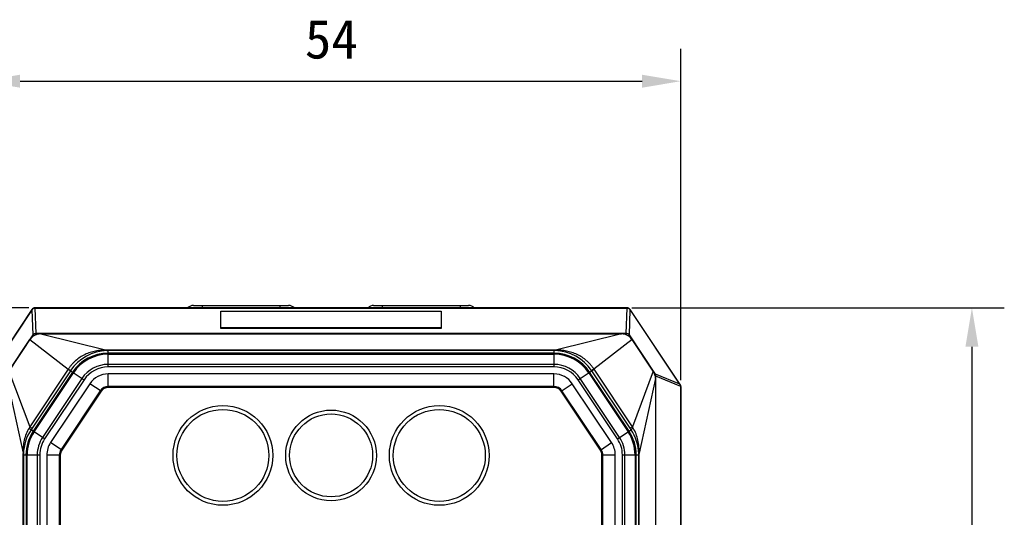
# Model space of a CAD drawing. Header units: millimetres. Extents: x 29 to 359, y 24 to 268.
# Tile 7 of 17: x 67 to 143, y 229 to 268. Entities that reach past the tile are written whole.
import ezdxf

# ---------------------------------------------------------------- set-up
doc = ezdxf.new("R2010")
doc.units = ezdxf.units.MM
doc.header["$LTSCALE"] = 23.1
doc.header["$PDMODE"] = 3
doc.header["$PDSIZE"] = 8
doc.layers.get('0').update_dxf_attribs({"linetype": 'CONTINUOUS'})
doc.layers.get('Defpoints').update_dxf_attribs({"linetype": 'CONTINUOUS'})
doc.layers.add('00_COMPONENTS', color=7, linetype='CONTINUOUS')
doc.layers.add('51__DRAFT_DIMS', color=7, linetype='CONTINUOUS')
doc.styles.get("Standard").update_dxf_attribs({"font": 'simfang.ttf'})
doc.dimstyles.new('DIMSTYLE_1', dxfattribs={"dimtxt": 3, "dimasz": 3, "dimexe": 2.5, "dimexo": 0.5, "dimgap": 0.75, "dimtad": 1, "dimdsep": 46, "dimtxsty": 'STANDARD', "dimblk": '_FILLED', "dimblk1": '_FILLED', "dimblk2": '_FILLED', "dimcen": 0.09, "dimclrt": 256, "dimazin": 2, "dimtp": 0.3, "dimtm": 0.3, "dimtfac": 1, "dimtofl": 0, "dimtmove": 0, "dimatfit": 3, "dimldrblk": '_FILLED', "dimfxl": 1, "dimtolj": 1, "dimarcsym": 0})
doc.dimstyles.new('DIMSTYLE_2', dxfattribs={"dimtxt": 3, "dimasz": 3, "dimexe": 2.5, "dimexo": 0.5, "dimgap": 0.75, "dimtad": 1, "dimdec": 1, "dimdsep": 46, "dimtxsty": 'STANDARD', "dimblk": '_FILLED', "dimblk1": '_FILLED', "dimblk2": '_FILLED', "dimcen": 0.09, "dimclrt": 256, "dimazin": 2, "dimtp": 0.3, "dimtm": 0.3, "dimtfac": 1, "dimtdec": 1, "dimtofl": 0, "dimtmove": 0, "dimatfit": 3, "dimldrblk": '_FILLED', "dimfxl": 1, "dimtolj": 1, "dimarcsym": 0})
doc.dimstyles.get("Standard").update_dxf_attribs({"dimtxt": 3, "dimasz": 3, "dimexe": 2.5, "dimexo": 0.5, "dimtad": 1, "dimdsep": 46, "dimtxsty": 'STANDARD', "dimblk": '_FILLED', "dimblk1": '_FILLED', "dimblk2": '_FILLED', "dimcen": 0.09, "dimclrt": 3, "dimazin": 2, "dimtol": 1, "dimtp": 0.01, "dimtm": 0.01, "dimtfac": 1, "dimtofl": 0, "dimtmove": 0, "dimatfit": 3, "dimldrblk": '_FILLED', "dimfxl": 1, "dimtolj": 1, "dimarcsym": 0})

# ---------------------------------------------------------------- blocks, each defined once
blk = doc.blocks.new('_FILLED')
at = {"color": 0, "linetype": 'ByBlock'}
blk.add_solid([(0, 0), (-1, 0.167), (-1, -0.167)], dxfattribs=at)
blk = doc.blocks.new('*D1')
at = {"layer": '51__DRAFT_DIMS', "color": 0, "lineweight": -2}
for p, q in [((64.209, 239.671), (64.209, 265.258)), ((118.209, 239.671), (118.209, 265.258)), ((67.209, 262.758), (115.209, 262.758))]:
    blk.add_line(p, q, dxfattribs=at)
at = {"layer": 'Defpoints', "color": 0}
for p in [(118.209, 262.758), (64.209, 239.171), (118.209, 239.171)]:
    blk.add_point(p, dxfattribs=at)
at = {"layer": '51__DRAFT_DIMS', "color": 0, "linetype": 'ByBlock', "lineweight": -2, "xscale": 3, "yscale": 3, "zscale": 3, "rotation": 180}
blk.add_blockref('_FILLED', (64.209, 262.758), dxfattribs=at)
at = {"layer": '51__DRAFT_DIMS', "color": 0, "linetype": 'ByBlock', "lineweight": -2, "xscale": 3, "yscale": 3, "zscale": 3}
blk.add_blockref('_FILLED', (118.209, 262.758), dxfattribs=at)
at = {"layer": '51__DRAFT_DIMS', "insert": (91.23, 267.508), "char_height": 3, "attachment_point": 2, "line_spacing_factor": 0.9}
blk.add_mtext('\\A1;54', dxfattribs=at)
blk = doc.blocks.new('*D2')
at = {"layer": '51__DRAFT_DIMS', "color": 0, "lineweight": -2}
for p, q in [((67.87, 245.262), (42.459, 245.262)), ((44.959, 242.262), (44.959, 160.262)), ((67.87, 157.262), (42.459, 157.262))]:
    blk.add_line(p, q, dxfattribs=at)
at = {"layer": 'Defpoints', "color": 0}
for p in [(68.37, 245.262), (44.959, 157.262), (68.37, 157.262)]:
    blk.add_point(p, dxfattribs=at)
at = {"layer": '51__DRAFT_DIMS', "color": 0, "linetype": 'ByBlock', "lineweight": -2, "xscale": 3, "yscale": 3, "zscale": 3}
for p, rotation in [((44.959, 245.262), 90), ((44.959, 157.262), 270)]:
    blk.add_blockref('_FILLED', p, dxfattribs=dict(at, rotation=rotation))
at = {"layer": '51__DRAFT_DIMS', "insert": (40.209, 184.06), "char_height": 3, "attachment_point": 2, "rotation": 90, "line_spacing_factor": 0.9}
blk.add_mtext('\\A1;88', dxfattribs=at)
blk = doc.blocks.new('*D5')
at = {"layer": '51__DRAFT_DIMS', "color": 0, "lineweight": -2}
for p, q in [((67.87, 245.262), (31.475, 245.262)), ((33.975, 135.996), (33.975, 242.262)), ((98.459, 132.996), (31.475, 132.996))]:
    blk.add_line(p, q, dxfattribs=at)
at = {"layer": 'Defpoints', "color": 0}
for p in [(33.975, 245.262), (68.37, 245.262), (98.959, 132.996)]:
    blk.add_point(p, dxfattribs=at)
at = {"layer": '51__DRAFT_DIMS', "color": 0, "linetype": 'ByBlock', "lineweight": -2, "xscale": 3, "yscale": 3, "zscale": 3}
for p, rotation in [((33.975, 245.262), 90), ((33.975, 132.996), 270)]:
    blk.add_blockref('_FILLED', p, dxfattribs=dict(at, rotation=rotation))
at = {"layer": '51__DRAFT_DIMS', "insert": (29.225, 173.54), "char_height": 3, "attachment_point": 2, "rotation": 90, "line_spacing_factor": 0.9}
blk.add_mtext('\\A1;112.3', dxfattribs=at)
blk = doc.blocks.new('*D21')
at = {"color": 0, "lineweight": -2}
for p, q in [((114.43, 245.249), (143.166, 245.249)), ((140.666, 242.249), (140.666, 204.775)), ((140.666, 157.685), (140.666, 195.159)), ((114.672, 154.685), (143.166, 154.685))]:
    blk.add_line(p, q, dxfattribs=at)
at = {"layer": 'Defpoints', "color": 0}
for p in [(113.93, 245.249), (114.172, 154.685), (140.666, 154.685)]:
    blk.add_point(p, dxfattribs=at)
at = {"color": 0, "linetype": 'ByBlock', "lineweight": -2, "xscale": 3, "yscale": 3, "zscale": 3}
for p, rotation in [((140.666, 245.249), 90), ((140.666, 154.685), 270)]:
    blk.add_blockref('_FILLED', p, dxfattribs=dict(at, rotation=rotation))
at = {"color": 0, "insert": (140.666, 199.967), "char_height": 3, "attachment_point": 5, "rotation": 90}
blk.add_mtext('\\A1;90.6{}{{\\H0.7x;}{}}', dxfattribs=at)

msp = doc.modelspace()

# ---------------------------------------------------------------- linework, layer by layer
at = {"layer": '00_COMPONENTS'}
for p, q in [((68.12, 245.129), (64.209, 239.262)), ((68.123, 245.127), (64.263, 239.336)), ((68.136, 245.118), (64.295, 239.357)), ((68.136, 245.118), (68.12, 245.129)), ((68.123, 245.096), (68.192, 243.162)), ((68.353, 245.243), (68.424, 243.269)), ((68.37, 245.244), (68.37, 245.262)), ((114.049, 245.262), (68.37, 245.262)), ((114.049, 245.259), (68.37, 245.259)), ((68.37, 245.244), (114.049, 245.244)), ((80.593, 245.437), (87.926, 245.437)), ((81.259, 245.437), (81.259, 245.262)), ((82.709, 243.671), (82.709, 245.009)), ((82.709, 245.009), (99.709, 245.009)), ((87.259, 245.437), (87.259, 245.262)), ((94.493, 245.437), (101.826, 245.437)), ((95.159, 245.437), (95.159, 245.262)), ((99.709, 245.009), (99.709, 243.671)), ((101.159, 245.437), (101.159, 245.262)), ((113.995, 243.269), (114.065, 245.243)), ((114.049, 245.244), (114.049, 245.262)), ((114.227, 243.162), (114.296, 245.096)), ((114.283, 245.118), (114.298, 245.129)), ((118.124, 239.357), (114.283, 245.118)), ((118.156, 239.336), (114.295, 245.127)), ((118.209, 239.262), (114.298, 245.129)), ((68.424, 243.171), (68.424, 243.269)), ((113.995, 243.269), (68.424, 243.269)), ((68.8, 243.245), (73.893, 241.989)), ((68.8, 243.245), (113.619, 243.245)), ((99.709, 243.704), (82.709, 243.704)), ((99.709, 243.671), (82.709, 243.671)), ((113.619, 243.245), (108.526, 241.989)), ((113.995, 243.171), (113.995, 243.269)), ((68.192, 243.162), (66.181, 240.146)), ((66.342, 240.361), (67.968, 242.8)), ((67.968, 242.8), (70.926, 240.528)), ((68.283, 243.101), (68.192, 243.162)), ((114.451, 242.8), (111.493, 240.528)), ((114.135, 243.101), (114.227, 243.162)), ((116.238, 240.146), (114.227, 243.162)), ((116.076, 240.361), (114.451, 242.8)), ((74, 240.693), (74, 241.99)), ((108.418, 241.99), (74, 241.99)), ((108.418, 241.959), (74, 241.959)), ((108.418, 241.758), (74, 241.758)), ((108.418, 241.745), (74, 241.745)), ((74, 241.721), (108.418, 241.721)), ((74, 241.678), (108.418, 241.678)), ((74, 241.675), (108.418, 241.675)), ((108.418, 240.693), (108.418, 241.99)), ((108.418, 240.89), (74, 240.89)), ((66.342, 240.361), (67.958, 236.079)), ((70.919, 240.518), (67.958, 236.079)), ((71.096, 240.399), (68.136, 235.961)), ((71.259, 240.291), (68.218, 235.731)), ((71.27, 240.284), (68.228, 235.724)), ((68.248, 235.71), (71.289, 240.27)), ((68.284, 235.686), (71.325, 240.246)), ((68.287, 235.685), (71.328, 240.245)), ((70.919, 240.518), (72.145, 239.7)), ((71.101, 240.408), (71.096, 240.399)), ((108.418, 240.693), (74, 240.693)), ((74.007, 239.112), (74.007, 240.151)), ((108.412, 240.151), (74.007, 240.151)), ((108.412, 239.112), (108.412, 240.151)), ((110.274, 239.7), (111.5, 240.518)), ((111.091, 240.245), (114.132, 235.685)), ((111.093, 240.246), (114.134, 235.686)), ((111.129, 240.27), (114.171, 235.71)), ((114.19, 235.724), (111.149, 240.284)), ((114.201, 235.731), (111.16, 240.291)), ((114.283, 235.961), (111.323, 240.399)), ((114.46, 236.079), (111.5, 240.518)), ((116.076, 240.361), (114.46, 236.079)), ((116.195, 240.117), (116.238, 240.146)), ((118.124, 239.357), (116.238, 240.146)), ((66.174, 239.807), (67.433, 234.023)), ((71.981, 239.809), (68.94, 235.249)), ((72.145, 239.7), (69.103, 235.14)), ((72.592, 239.394), (69.564, 234.853)), ((73.456, 238.818), (72.592, 239.394)), ((108.962, 238.818), (109.826, 239.394)), ((112.855, 234.853), (109.826, 239.394)), ((113.315, 235.14), (110.274, 239.7)), ((113.479, 235.249), (110.438, 239.809)), ((116.244, 239.807), (114.986, 234.023)), ((116.228, 239.986), (116.268, 239.986)), ((116.244, 239.807), (116.244, 194.369)), ((116.268, 162.539), (116.268, 239.986)), ((118.191, 239.182), (116.268, 239.986)), ((73.394, 238.859), (70.366, 234.318)), ((73.456, 238.818), (70.428, 234.277)), ((108.412, 239.187), (74.007, 239.187)), ((108.412, 239.112), (74.007, 239.112)), ((111.991, 234.277), (108.962, 238.818)), ((112.053, 234.318), (109.024, 238.859)), ((118.156, 239.336), (118.144, 239.328)), ((118.206, 239.171), (118.191, 239.171)), ((118.191, 239.171), (118.191, 163.353)), ((118.193, 239.257), (118.209, 239.262)), ((118.206, 163.353), (118.206, 239.171)), ((118.209, 221.941), (118.209, 239.262)), ((67.958, 236.079), (67.898, 235.976)), ((67.958, 236.079), (68.136, 235.961)), ((68.136, 235.961), (68.055, 235.839)), ((69.103, 235.14), (68.055, 235.839)), ((113.315, 235.14), (114.364, 235.839)), ((114.46, 236.079), (114.283, 235.961)), ((70.428, 234.277), (69.564, 234.853)), ((111.991, 234.277), (112.855, 234.853)), ((67.431, 233.902), (67.431, 196.732)), ((67.431, 233.902), (68.728, 233.902)), ((67.462, 233.902), (67.462, 196.732)), ((67.664, 233.902), (67.664, 196.732)), ((67.677, 233.902), (67.677, 196.92)), ((67.7, 196.92), (67.7, 233.902)), ((67.744, 196.92), (67.744, 233.902)), ((67.747, 196.92), (67.747, 233.902)), ((68.532, 233.902), (68.532, 196.92)), ((68.728, 233.902), (68.728, 196.92)), ((69.271, 233.886), (69.271, 204.008)), ((70.309, 233.886), (69.271, 233.886)), ((70.235, 233.886), (70.235, 204.008)), ((70.309, 233.886), (70.309, 204.008)), ((112.102, 203.984), (112.102, 233.91)), ((112.102, 233.91), (113.141, 233.91)), ((112.176, 203.984), (112.176, 233.91)), ((113.141, 203.984), (113.141, 233.91)), ((113.69, 196.92), (113.69, 233.902)), ((113.69, 233.902), (114.988, 233.902)), ((113.887, 196.92), (113.887, 233.902)), ((114.672, 233.902), (114.672, 196.92)), ((114.675, 233.902), (114.675, 196.92)), ((114.718, 233.902), (114.718, 196.92)), ((114.742, 196.92), (114.742, 233.902)), ((114.755, 196.732), (114.755, 233.902)), ((114.956, 196.732), (114.956, 233.902)), ((114.988, 196.732), (114.988, 233.902))]:
    msp.add_line(p, q, dxfattribs=at)
for centre, radius in [((82.859, 233.862), 3.85), ((82.859, 233.862), 3.55), ((91.209, 233.862), 3.5), ((99.559, 233.862), 3.85), ((99.559, 233.862), 3.55), ((91.209, 233.862), 3.2)]:
    msp.add_circle(centre, radius, dxfattribs=at)
for centre, radius, start, end in [((68.37, 244.962), 0.3, 90, 146.30993), ((68.37, 244.962), 0.296, 90, 146.30993), ((80.593, 244.812), 0.625, 90, 133.93443), ((87.926, 244.812), 0.625, 46.06557, 90), ((94.493, 244.812), 0.625, 90, 133.93443), ((101.826, 244.812), 0.625, 46.06557, 90), ((114.049, 244.962), 0.3, 33.69007, 90), ((114.049, 244.962), 0.296, 33.69007, 90), ((68.8, 242.245), 1, 89.99937, 146.31056), ((113.619, 242.245), 1, 33.68944, 90.00063), ((74.012, 238.453), 3.506, 91.56669, 146.11871), ((74, 238.462), 3.296, 90, 146.3), ((74, 238.462), 3.283, 90, 146.3), ((74, 238.462), 3.259, 90, 146.3), ((74, 238.462), 3.216, 90, 146.3), ((74, 238.462), 3.212, 90, 146.3), ((74, 237.953), 4.038, 90.00001, 91.53178), ((74, 238.908), 3.051, 90.00002, 91.57647), ((108.418, 237.953), 4.038, 88.46822, 89.99999), ((108.418, 238.908), 3.051, 88.42353, 89.99998), ((108.418, 238.462), 3.296, 33.7, 90), ((108.418, 238.462), 3.283, 33.7, 90), ((108.418, 238.462), 3.259, 33.7, 90), ((108.418, 238.462), 3.216, 33.7, 90), ((108.418, 238.462), 3.212, 33.7, 90), ((108.406, 238.453), 3.506, 33.88205, 88.43311), ((74, 238.462), 2.428, 90, 146.3), ((108.418, 238.462), 2.428, 33.7, 90), ((74, 238.462), 2.231, 90, 146.3), ((74.007, 238.451), 1.7, 90, 146.3), ((108.412, 238.451), 1.7, 33.7, 90), ((108.418, 238.462), 2.231, 33.7, 90), ((108.152, 238.286), 3.811, 33.68755, 33.83818), ((115.244, 239.807), 1, 359.99988, 33.69019), ((74.007, 238.451), 0.736, 90, 146.3), ((74.007, 238.451), 0.661, 90, 146.3), ((108.412, 238.451), 0.736, 33.7, 90), ((108.412, 238.451), 0.661, 33.7, 90), ((117.911, 239.171), 0.28, 2.11999, 33.85816), ((117.909, 239.171), 0.296, 0, 33.69007), ((70.971, 233.888), 3.509, 146.21489, 178.23358), ((70.959, 233.902), 3.296, 146.3, 180), ((70.959, 233.902), 3.283, 146.3, 180), ((70.959, 233.902), 3.259, 146.3, 180), ((70.959, 233.902), 3.216, 146.3, 180), ((70.959, 233.902), 3.212, 146.3, 180), ((111.459, 233.902), 3.212, 0, 33.7), ((111.459, 233.902), 3.216, 0, 33.7), ((111.459, 233.902), 3.259, 0, 33.7), ((111.459, 233.902), 3.283, 0, 33.7), ((111.459, 233.902), 3.296, 0, 33.7), ((172.867, 274.988), 70.394, 213.67047, 213.78938), ((111.448, 233.888), 3.509, 1.76641, 33.78511), ((70.959, 233.902), 2.428, 146.3, 180), ((70.959, 233.902), 2.231, 146.3, 180), ((71.014, 233.886), 1.744, 146.3, 180), ((111.441, 233.91), 1.7, 0, 33.7), ((111.459, 233.902), 2.231, 0, 33.7), ((111.459, 233.902), 2.428, 0, 33.7), ((71.014, 233.886), 0.779, 146.3, 180), ((71.014, 233.886), 0.705, 146.3, 180), ((111.441, 233.91), 0.661, 0, 33.7), ((111.441, 233.91), 0.736, 0, 33.7), ((71.47, 233.902), 4.039, 178.28193, 179.99998), ((70.514, 233.902), 3.052, 178.2319, 179.99997), ((111.904, 233.902), 3.052, 0.00003, 1.7681), ((110.949, 233.902), 4.039, 0.00002, 1.71807)]:
    msp.add_arc(centre, radius, start, end, dxfattribs=at)
for centre, major_axis, ratio, start_param, end_param in [((68.36, 244.969), (0.224, -0.149), 0.998996, -3.141593, -3.04625), ((68.37, 244.969), (0, 0.275), 0.999657, 0, 0.060479), ((114.049, 244.969), (0, 0.275), 0.999657, -0.060479, 0), ((114.059, 244.969), (0.224, 0.149), 0.998996, -0.095343, 0), ((118.382, 238.996), (-0.32, 0.459), 0.016465, 0.656513, 0.753727), ((117.917, 239.171), (0.274, 0), 0.999639, 0, 0.037583)]:
    msp.add_ellipse(centre, major_axis=major_axis, ratio=ratio, start_param=start_param, end_param=end_param, dxfattribs=at)
for points, knots in [([(68.136, 245.118), (68.148, 245.136), (68.176, 245.17), (68.228, 245.209), (68.289, 245.234), (68.332, 245.242), (68.353, 245.243)], [0, 0, 0, 0, 0.249235, 0.499622, 0.75002, 1, 1, 1, 1]), ([(114.065, 245.243), (114.087, 245.242), (114.13, 245.234), (114.19, 245.209), (114.243, 245.17), (114.271, 245.136), (114.283, 245.118)], [0, 0, 0, 0, 0.24998, 0.500378, 0.750765, 1, 1, 1, 1]), ([(68.424, 243.269), (68.402, 243.269), (68.357, 243.264), (68.294, 243.243), (68.237, 243.209), (68.206, 243.178), (68.192, 243.162)], [0, 0, 0, 0, 0.253366, 0.505291, 0.754424, 1, 1, 1, 1]), ([(114.227, 243.162), (114.213, 243.178), (114.181, 243.209), (114.125, 243.243), (114.062, 243.264), (114.017, 243.269), (113.995, 243.269)], [0, 0, 0, 0, 0.245547, 0.494675, 0.746603, 1, 1, 1, 1]), ([(73.893, 241.989), (73.749, 241.993), (73.461, 241.987), (73.033, 241.929), (72.615, 241.82), (72.213, 241.659), (71.835, 241.446), (71.547, 241.228), (71.335, 241.031), (71.187, 240.873), (71.049, 240.706), (70.966, 240.588), (70.926, 240.528)], [0, 0, 0, 0, 0.12454, 0.249291, 0.374214, 0.499255, 0.624366, 0.749515, 0.812132, 0.874753, 0.937377, 1, 1, 1, 1]), ([(73.893, 241.989), (73.894, 241.985), (73.898, 241.977), (73.905, 241.966), (73.912, 241.959), (73.917, 241.958)], [0, 0, 0, 0, 0.346634, 0.624405, 1, 1, 1, 1]), ([(108.526, 241.989), (108.524, 241.985), (108.521, 241.977), (108.514, 241.966), (108.507, 241.959), (108.502, 241.958)], [0, 0, 0, 0, 0.346635, 0.624406, 1, 1, 1, 1]), ([(111.493, 240.528), (111.453, 240.588), (111.369, 240.706), (111.232, 240.873), (111.083, 241.031), (110.872, 241.228), (110.584, 241.446), (110.206, 241.659), (109.804, 241.82), (109.385, 241.929), (108.957, 241.987), (108.67, 241.993), (108.526, 241.989)], [0, 0, 0, 0, 0.062622, 0.125245, 0.187865, 0.250482, 0.375631, 0.500742, 0.625783, 0.750707, 0.875459, 1, 1, 1, 1]), ([(70.926, 240.528), (70.926, 240.527), (70.926, 240.525), (70.925, 240.523), (70.923, 240.523), (70.922, 240.522), (70.92, 240.52), (70.919, 240.519), (70.919, 240.518)], [0, 0, 0, 0, 0.246077, 0.367302, 0.484721, 0.606879, 0.733876, 1, 1, 1, 1]), ([(70.926, 240.528), (70.951, 240.512), (70.985, 240.488), (71.027, 240.459), (71.052, 240.443), (71.071, 240.429), (71.086, 240.419), (71.095, 240.412), (71.1, 240.409), (71.101, 240.408)], [0, 0, 0, 0, 0.414158, 0.582533, 0.723633, 0.836551, 0.920571, 0.975165, 1, 1, 1, 1]), ([(111.493, 240.528), (111.469, 240.512), (111.434, 240.489), (111.392, 240.46), (111.367, 240.443), (111.347, 240.429), (111.333, 240.419), (111.323, 240.412), (111.319, 240.409), (111.317, 240.408)], [0, 0, 0, 0, 0.414153, 0.582532, 0.723639, 0.836562, 0.920583, 0.975174, 1, 1, 1, 1]), ([(116.268, 239.986), (116.271, 240.013), (116.268, 240.069), (116.25, 240.122), (116.238, 240.146)], [0, 0, 0, 0, 0.504793, 1, 1, 1, 1]), ([(67.898, 235.976), (67.813, 235.83), (67.664, 235.523), (67.514, 235.035), (67.436, 234.531), (67.428, 234.192), (67.433, 234.023)], [0, 0, 0, 0, 0.250537, 0.500828, 0.750696, 1, 1, 1, 1]), ([(67.898, 235.976), (67.91, 235.967), (67.933, 235.95), (67.965, 235.925), (67.992, 235.903), (68.014, 235.884), (68.031, 235.869), (68.044, 235.856), (68.051, 235.848), (68.054, 235.842), (68.055, 235.84), (68.055, 235.839)], [0, 0, 0, 0, 0.216997, 0.409428, 0.576094, 0.71606, 0.828555, 0.913083, 0.969617, 0.987773, 1, 1, 1, 1]), ([(114.52, 235.976), (114.508, 235.967), (114.486, 235.95), (114.454, 235.925), (114.427, 235.903), (114.405, 235.884), (114.387, 235.869), (114.375, 235.856), (114.368, 235.848), (114.365, 235.842), (114.364, 235.84), (114.364, 235.839)], [0, 0, 0, 0, 0.216997, 0.409428, 0.576094, 0.71606, 0.828554, 0.913082, 0.969617, 0.987773, 1, 1, 1, 1]), ([(114.52, 235.976), (114.51, 235.993), (114.495, 236.019), (114.475, 236.054), (114.465, 236.071), (114.46, 236.079)], [0, 0, 0, 0, 0.500424, 0.750338, 1, 1, 1, 1]), ([(114.986, 234.023), (114.991, 234.192), (114.982, 234.531), (114.904, 235.035), (114.755, 235.523), (114.606, 235.83), (114.52, 235.976)], [0, 0, 0, 0, 0.249303, 0.499169, 0.749459, 1, 1, 1, 1]), ([(67.433, 234.023), (67.437, 234.021), (67.445, 234.017), (67.456, 234.009), (67.463, 234.002), (67.464, 233.996)], [0, 0, 0, 0, 0.339216, 0.614224, 1, 1, 1, 1]), ([(114.986, 234.023), (114.981, 234.021), (114.974, 234.017), (114.963, 234.009), (114.956, 234.002), (114.955, 233.996)], [0, 0, 0, 0, 0.339216, 0.614224, 1, 1, 1, 1])]:
    msp.add_open_spline(points, degree=3, knots=knots, dxfattribs=at)
msp.add_open_spline([(111.5, 240.518), (111.498, 240.521), (111.495, 240.525), (111.493, 240.528)], degree=3, dxfattribs=at)

# ---------------------------------------------------------------- dimensions: what is measured, and where the dimension line sits
dim = msp.add_linear_dim(base=(140.666, 154.685), p1=(113.93, 245.249), p2=(114.172, 154.685), angle=90, text='90.6{}{{\\H0.7x;}{}}', dimstyle='STANDARD', override={"dimtad": 0, "dimdec": 1, "dimclrt": 0})
dim.commit()
dim.dimension.update_dxf_attribs({"geometry": '*D21', "text_midpoint": (140.666, 199.967)})
at = {"layer": '51__DRAFT_DIMS'}
dim = msp.add_linear_dim(base=(118.209, 262.758), p1=(64.209, 239.171), p2=(118.209, 239.171), dimstyle='DIMSTYLE_1', dxfattribs=at)
dim.commit()
dim.dimension.update_dxf_attribs({"geometry": '*D1', "text_midpoint": (91.23, 262.758), "dimtype": 160})
for base, p1, p2, angle, dimstyle, picture, middle in [((33.975, 245.262), (98.959, 132.996), (68.37, 245.262), 90, 'DIMSTYLE_2', '*D5', (33.975, 173.54)), ((44.959, 157.262), (68.37, 245.262), (68.37, 157.262), 270, 'DIMSTYLE_1', '*D2', (44.959, 184.06))]:
    dim = msp.add_linear_dim(base=base, p1=p1, p2=p2, angle=angle, dimstyle=dimstyle, dxfattribs=at)
    dim.commit()
    dim.dimension.update_dxf_attribs({"geometry": picture, "text_midpoint": middle, "dimtype": 160})

doc.saveas('drawing.dxf')
